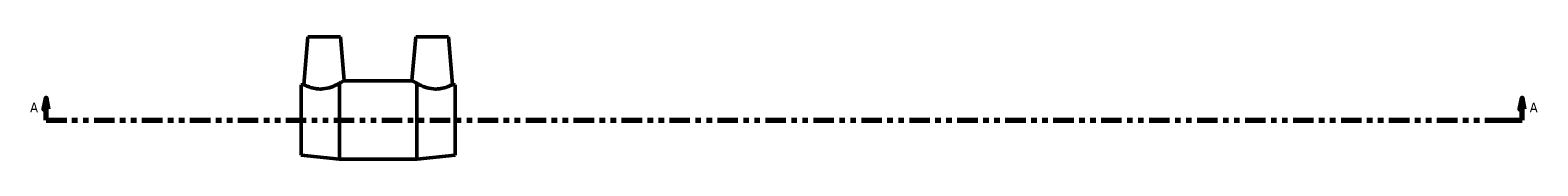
# Model space of a CAD drawing. Header units: inches. Extents: x -26 to 77, y -45 to 82.
# Tile 4 of 6: x 17.1 to 44.47, y 27.31 to 29.53. Entities that reach past the tile are written whole.
import ezdxf

# ---------------------------------------------------------------- set-up
doc = ezdxf.new("R2010")
doc.units = ezdxf.units.IN
doc.header["$MEASUREMENT"] = 0
doc.linetypes.add('DOUBLE_DASH_CHAIN', pattern=[1.2403, 0.6614, -0.0827, 0.1654, -0.0827, 0.1654, -0.0827])
doc.layers.add('Section Line (ANSI)', color=7, linetype='DOUBLE_DASH_CHAIN', lineweight=70)
doc.layers.add('Visible (ANSI)', color=7, linetype='Continuous', lineweight=50)
doc.styles.add('Label Text (ANSI)', font='tahoma.ttf')

# ---------------------------------------------------------------- blocks, each defined once
blk = doc.blocks.new('2dTransSection0')
at = {"layer": 'Section Line (ANSI)', "linetype": 'Continuous'}
for p, q in [((17.388, 28.41), (17.349, 28.213)), ((17.349, 28.213), (17.427, 28.213)), ((17.388, 28.213), (17.388, 28.41)), ((17.427, 28.213), (17.388, 28.41)), ((17.388, 28.016), (17.388, 28.213)), ((44.189, 28.41), (44.15, 28.213)), ((44.15, 28.213), (44.228, 28.213)), ((44.189, 28.213), (44.189, 28.41)), ((44.228, 28.213), (44.189, 28.41)), ((44.189, 28.016), (44.189, 28.213)), ((17.388, 28.016), (17.764, 28.016)), ((43.813, 28.016), (44.189, 28.016))]:
    blk.add_line(p, q, dxfattribs=at)
at = {"layer": 'Section Line (ANSI)', "linetype": 'DOUBLE_DASH_CHAIN', "ltscale": 0.560661}
blk.add_line((17.388, 28.016), (44.189, 28.016), dxfattribs=at)
at = {"layer": 'Section Line (ANSI)', "linetype": 'Continuous', "flags": 128}
for points in [[(17.427, 28.213), (17.388, 28.41), (17.349, 28.213), (17.427, 28.213)], [(44.228, 28.213), (44.189, 28.41), (44.15, 28.213), (44.228, 28.213)]]:
    blk.add_lwpolyline(points, dxfattribs=at)
at = {"layer": 'Section Line (ANSI)'}
for points in [[(17.427, 28.213), (17.388, 28.41), (17.349, 28.213), (17.427, 28.213)], [(44.228, 28.213), (44.189, 28.41), (44.15, 28.213), (44.228, 28.213)]]:
    blk.add_solid(points, dxfattribs=at)
at = {"layer": 'Section Line (ANSI)', "char_height": 0.18, "attachment_point": 7, "style": 'Label Text (ANSI)'}
for insert in [(17.098, 28.154), (44.326, 28.154)]:
    blk.add_mtext('A', dxfattribs=dict(at, insert=insert))

msp = doc.modelspace()

# ---------------------------------------------------------------- linework, layer by layer
at = {"layer": 'Visible (ANSI)'}
for p, q in [((22.142, 29.526), (22.066, 28.66)), ((22.142, 29.526), (22.732, 29.526)), ((22.732, 29.526), (22.801, 28.735)), ((24.102, 29.526), (24.032, 28.735)), ((24.692, 29.526), (24.102, 29.526)), ((24.692, 29.526), (24.768, 28.66)), ((22.017, 28.655), (22.066, 28.66)), ((22.017, 27.377), (22.017, 28.655)), ((22.717, 27.306), (22.717, 28.684)), ((22.788, 28.726), (24.046, 28.726)), ((24.117, 27.306), (24.117, 28.684)), ((24.817, 28.655), (24.768, 28.66)), ((24.817, 27.377), (24.817, 28.655)), ((22.017, 27.377), (22.717, 27.306)), ((24.817, 27.377), (24.117, 27.306)), ((22.717, 27.306), (24.117, 27.306))]:
    msp.add_line(p, q, dxfattribs=at)
for points, knots in [([(22.413, 28.581), (22.39, 28.579), (22.367, 28.578), (22.321, 28.581), (22.299, 28.583), (22.234, 28.594), (22.196, 28.606), (22.136, 28.627), (22.11, 28.639), (22.075, 28.655), (22.066, 28.66), (22.066, 28.66)], [0, 0, 0, 0, 0.1738, 0.1738, 0.3476, 0.3476, 0.6952, 0.6952, 1.046366, 1.046366, 1.397531, 1.397531, 1.397531, 1.397531]), ([(22.717, 28.684), (22.708, 28.679), (22.699, 28.675), (22.656, 28.652), (22.613, 28.631), (22.517, 28.598), (22.464, 28.585), (22.413, 28.581)], [-0.8915966, -0.8915966, -0.8915966, -0.8915966, -0.7855754, -0.7855754, -0.3927877, -0.3927877, 0, 0, 0, 0]), ([(22.717, 28.684), (22.739, 28.696), (22.758, 28.707), (22.791, 28.728), (22.801, 28.735), (22.801, 28.735)], [0.8915966, 0.8915966, 0.8915966, 0.8915966, 1.1626342, 1.1626342, 1.5396931, 1.5396931, 1.5396931, 1.5396931]), ([(24.117, 28.684), (24.095, 28.696), (24.076, 28.707), (24.042, 28.728), (24.032, 28.735), (24.032, 28.735)], [0.8915966, 0.8915966, 0.8915966, 0.8915966, 1.1626342, 1.1626342, 1.5396931, 1.5396931, 1.5396931, 1.5396931]), ([(24.421, 28.581), (24.37, 28.585), (24.317, 28.598), (24.221, 28.631), (24.178, 28.652), (24.134, 28.675), (24.125, 28.679), (24.117, 28.684)], [0, 0, 0, 0, 0.3927877, 0.3927877, 0.7855754, 0.7855754, 0.8915966, 0.8915966, 0.8915966, 0.8915966]), ([(24.768, 28.66), (24.768, 28.66), (24.759, 28.655), (24.724, 28.639), (24.698, 28.627), (24.638, 28.606), (24.599, 28.594), (24.535, 28.583), (24.513, 28.581), (24.467, 28.578), (24.444, 28.579), (24.421, 28.581)], [-1.397531, -1.397531, -1.397531, -1.397531, -1.046366, -1.046366, -0.6952, -0.6952, -0.3476, -0.3476, -0.1738, -0.1738, 0, 0, 0, 0])]:
    msp.add_open_spline(points, degree=3, knots=knots, dxfattribs=at)

# ---------------------------------------------------------------- block references
at = {"layer": 'Section Line (ANSI)'}
msp.add_blockref('2dTransSection0', (0, 0), dxfattribs=at)

doc.saveas('drawing.dxf')
